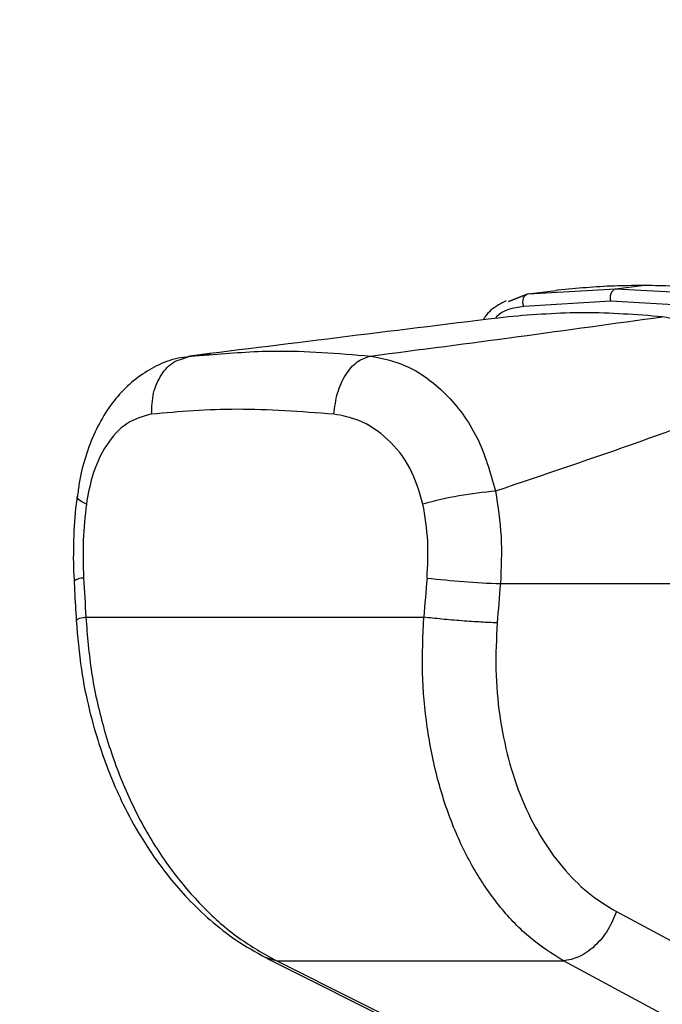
# Model space of a CAD drawing. Header units: millimetres. Extents: x 10 to 13239, y 20 to 10604.
# Tile 28 of 139: x 3827 to 3871, y 2704 to 2771. Entities that reach past the tile are written whole.
import ezdxf

# ---------------------------------------------------------------- set-up
doc = ezdxf.new("R2010")
doc.units = ezdxf.units.MM
doc.layers.add('COMPONENT_GEOMETRY', color=7, linetype='Continuous')
doc.styles.add('SLDTEXTSTYLE0', font='TXT', dxfattribs={"width": 0.75})
doc.dimstyles.new('SLDDIMSTYLE1', dxfattribs={"dimtxt": 75, "dimasz": 3.302, "dimexe": 0, "dimexo": 0.0625, "dimgap": 18.75, "dimtad": 0, "dimtih": 1, "dimtoh": 1, "dimdec": 1, "dimrnd": 1e-09, "dimzin": 12, "dimdsep": 46, "dimtxsty": 'SLDTEXTSTYLE0', "dimsah": 1, "dimcen": 0.09, "dimadec": 0, "dimazin": 3, "dimtfac": 1, "dimtdec": 1, "dimtofl": 0, "dimtmove": 0, "dimatfit": 3, "dimfxl": 1, "dimfrac": 2, "dimtolj": 1, "dimtzin": 12, "dimarcsym": 0})

# ---------------------------------------------------------------- blocks, each defined once
blk = doc.blocks.new('_D_5')
at = {"layer": 'COMPONENT_GEOMETRY', "color": 7}
for p, q in [((3876.961, 3780.567), (483.914, 3780.567)), ((487.089, 3780.567), (487.089, 2443.572)), ((337.037, 2428.338), (314.185, 2428.338)), ((314.185, 2428.338), (314.185, 2309.276)), ((637.141, 2428.338), (659.992, 2428.338)), ((659.992, 2428.338), (659.992, 2309.276)), ((314.185, 2309.276), (337.037, 2309.276)), ((659.992, 2309.276), (637.141, 2309.276)), ((487.089, 860.067), (487.089, 2197.062)), ((3847.074, 860.067), (483.914, 860.067))]:
    blk.add_line(p, q, dxfattribs=at)
for points in [[(487.089, 3780.567), (486.581, 3777.265), (487.597, 3777.265)], [(487.089, 860.067), (487.597, 863.369), (486.581, 863.369)]]:
    blk.add_solid(points, dxfattribs=at)
at = {"layer": 'COMPONENT_GEOMETRY', "color": 7, "char_height": 75, "attachment_point": 1, "style": 'SLDTEXTSTYLE0'}
for s, insert in [('9\'6.98"', (337.037, 2405.956)), ('2920.5mm', (240.943, 2293.742))]:
    blk.add_mtext(s, dxfattribs=dict(at, insert=insert))

msp = doc.modelspace()

# ---------------------------------------------------------------- linework, layer by layer
at = {"color": 7, "linetype": 'Continuous', "lineweight": 25}
for p, q in [((3862.227, 2752.408), (3860.867, 2751.894)), ((3860.868, 2751.894), (3862.227, 2752.408)), ((3862.227, 2752.408), (3868.219, 2752.757)), ((3862.227, 2752.408), (3864.122, 2752.642)), ((3864.165, 2752.647), (3864.122, 2752.642)), ((3864.258, 2752.657), (3864.165, 2752.647)), ((3868.219, 2752.757), (3869.984, 2752.975)), ((3868.219, 2752.757), (3874.448, 2752.408)), ((3867.873, 2751.9), (3861.918, 2751.549)), ((3874.068, 2751.549), (3867.873, 2751.9)), ((3840.497, 2748.307), (3838.568, 2748.031)), ((3838.587, 2747.966), (3839.093, 2748.156)), ((3839.093, 2748.156), (3838.883, 2748.085)), ((3839.093, 2748.156), (3840.393, 2748.233)), ((3860.32, 2732.6), (3887.942, 2732.6)), ((3831.975, 2730.307), (3855.075, 2730.307)), ((3868.249, 2710.182), (3880.047, 2703.85)), ((3844.368, 2706.99), (3857.032, 2700.657)), ((3845.027, 2706.815), (3864.634, 2706.815))]:
    msp.add_line(p, q, dxfattribs=at)
at = {"color": 8, "linetype": 'Continuous', "lineweight": 25}
for p, q in [((3844.252, 2707.073), (3844.385, 2707.028)), ((3844.312, 2707.052), (3845.027, 2706.815))]:
    msp.add_line(p, q, dxfattribs=at)
at = {"color": 7, "linetype": 'Continuous', "lineweight": 25, "flags": 128}
for points in [[(3861.918, 2751.549), (3861.876, 2751.685), (3861.858, 2751.829), (3861.866, 2751.972), (3861.899, 2752.105), (3861.956, 2752.222), (3862.032, 2752.315), (3862.125, 2752.378), (3862.227, 2752.408)], [(3845.027, 2706.815), (3850.527, 2704.065), (3857.697, 2700.482)], [(3876.424, 2700.482), (3871.306, 2703.231), (3864.634, 2706.815)]]:
    msp.add_lwpolyline(points, dxfattribs=at)
at = {"color": 8, "linetype": 'Continuous', "lineweight": 25, "flags": 128}
msp.add_lwpolyline([(3832.01, 2738.043), (3831.69, 2738.196), (3831.478, 2738.345), (3831.38, 2738.485), (3831.374, 2738.542)], dxfattribs=at)
at = {"color": 7, "linetype": 'Continuous', "lineweight": 25}
for centre, radius, start, end in [((3868.447, 2752.167), 0.633, 111.15732, 204.88213), ((3862.273, 2711.557), 27.46, 94.76098, 105.30994), ((3862.65, 2795.803), 63.246, 263.3326, 267.88922)]:
    msp.add_arc(centre, radius, start, end, dxfattribs=at)
at = {"color": 8, "linetype": 'Continuous', "lineweight": 25}
msp.add_arc((3831.769, 2732.049), 0.937, 86.75453, 129.77199, dxfattribs=at)
at = {"color": 7, "linetype": 'Continuous', "lineweight": 25}
for centre, major_axis, ratio, start_param, end_param in [((3900.466, 2569.544), (-58.4, 808.708), 0.071472, 1.362135, 1.365514), ((3900.466, 2569.544), (58.4, 808.708), 0.071472, 1.372457, 1.375836), ((3903.281, 2569.159), (55.53, 808.71), 0.068026, 1.371967, 1.375346)]:
    msp.add_ellipse(centre, major_axis=major_axis, ratio=ratio, start_param=start_param, end_param=end_param, dxfattribs=at)
for points, knots in [([(3869.984, 2752.975), (3869.36, 2752.97), (3867.417, 2752.953), (3865.535, 2752.777), (3864.258, 2752.657)], [0, 0, 0, 0, 0.32125, 1, 1, 1, 1]), ([(3875.936, 2752.657), (3874.573, 2752.777), (3872.566, 2752.953), (3870.612, 2752.97), (3869.984, 2752.975)], [0, 0, 0, 0, 0.67875, 1, 1, 1, 1]), ([(3860.718, 2751.931), (3860.48, 2751.811), (3859.898, 2751.516), (3859.376, 2751.039), (3859.165, 2750.664), (3859.145, 2750.63)], [0, 0, 0, 0, 0.385459, 0.944425, 1, 1, 1, 1]), ([(3871.391, 2750.841), (3869.612, 2750.977), (3866.044, 2751.249), (3862.588, 2750.977), (3860.856, 2750.841)], [0, 0, 0, 0, 0.4985519, 1, 1, 1, 1]), ([(3860.856, 2750.841), (3857.173, 2750.388), (3849.806, 2749.482), (3842.665, 2748.598), (3839.093, 2748.156)], [0, 0, 0, 0, 0.499857, 1, 1, 1, 1]), ([(3851.441, 2748.156), (3854.828, 2748.598), (3861.602, 2749.482), (3868.127, 2750.388), (3871.391, 2750.841)], [0, 0, 0, 0, 0.4998805, 1, 1, 1, 1]), ([(3879.083, 2745.705), (3878.257, 2746.654), (3876.603, 2748.552), (3873.901, 2750.323), (3872.176, 2750.679), (3871.391, 2750.841)], [0, 0, 0, 0, 0.352456, 0.705295, 1, 1, 1, 1]), ([(3839.084, 2748.114), (3838.787, 2748.082), (3837.997, 2747.995), (3836.791, 2747.513), (3835.507, 2746.74), (3834.375, 2745.708), (3833.393, 2744.457), (3832.57, 2742.981), (3831.936, 2741.309), (3831.54, 2739.806), (3831.435, 2738.853), (3831.401, 2738.539)], [0, 0, 0, 0, 0.069968, 0.185826, 0.30284, 0.420414, 0.542004, 0.669637, 0.800822, 0.934311, 1, 1, 1, 1]), ([(3851.441, 2748.156), (3852.242, 2747.991), (3854.057, 2747.617), (3856.649, 2745.714), (3858.902, 2742.727), (3859.63, 2740.191), (3859.994, 2738.923)], [0, 0, 0, 0, 0.208695, 0.473319, 0.736593, 1, 1, 1, 1]), ([(3879.083, 2745.705), (3876.055, 2744.568), (3869.991, 2742.29), (3863.329, 2740.046), (3859.994, 2738.923)], [0, 0, 0, 0, 0.499312, 1, 1, 1, 1]), ([(3848.931, 2744.187), (3846.677, 2744.351), (3842.188, 2744.679), (3838.37, 2744.35), (3836.47, 2744.187)], [0, 0, 0, 0, 0.502298, 1, 1, 1, 1]), ([(3836.47, 2744.187), (3835.889, 2744.029), (3834.733, 2743.717), (3833.331, 2742.165), (3832.398, 2740.189), (3832.125, 2738.679), (3832.01, 2738.043)], [0, 0, 0, 0, 0.273074, 0.54299, 0.807448, 1, 1, 1, 1]), ([(3855.022, 2738.043), (3854.772, 2738.891), (3854.266, 2740.601), (3852.652, 2742.583), (3850.8, 2743.835), (3849.505, 2744.079), (3848.931, 2744.187)], [0, 0, 0, 0, 0.257817, 0.519525, 0.787005, 1, 1, 1, 1]), ([(3859.994, 2738.923), (3860.15, 2737.891), (3860.467, 2735.8), (3860.37, 2733.676), (3860.32, 2732.6)], [0, 0, 0, 0, 0.493486, 1, 1, 1, 1]), ([(3831.382, 2738.547), (3831.372, 2738.482), (3831.228, 2737.619), (3831.141, 2735.89), (3831.095, 2734.017), (3831.167, 2732.981), (3831.182, 2732.769)], [0, 0, 0, 0, 0.034799, 0.461819, 0.890198, 1, 1, 1, 1]), ([(3832.01, 2738.043), (3831.92, 2737.219), (3831.738, 2735.548), (3831.794, 2733.847), (3831.822, 2732.985)], [0, 0, 0, 0, 0.492721, 1, 1, 1, 1]), ([(3855.306, 2732.985), (3855.349, 2733.822), (3855.436, 2735.523), (3855.161, 2737.195), (3855.022, 2738.043)], [0, 0, 0, 0, 0.492692, 1, 1, 1, 1]), ([(3831.17, 2732.768), (3831.182, 2732.545), (3831.23, 2731.652), (3831.279, 2730.759), (3831.316, 2730.089)], [0, 0, 0, 0, 0.249936, 1, 1, 1, 1]), ([(3831.975, 2730.307), (3832.078, 2729.043), (3832.282, 2726.517), (3833.115, 2722.801), (3834.304, 2719.252), (3835.874, 2715.943), (3837.779, 2712.98), (3839.976, 2710.426), (3842.393, 2708.289), (3844.149, 2707.306), (3845.027, 2706.815)], [0, 0, 0, 0, 0.125078, 0.249956, 0.375349, 0.500002, 0.625552, 0.749896, 0.87499, 1, 1, 1, 1]), ([(3864.634, 2706.815), (3863.865, 2707.303), (3862.326, 2708.28), (3860.291, 2710.407), (3858.515, 2712.952), (3857.059, 2715.917), (3855.968, 2719.217), (3855.262, 2722.775), (3854.916, 2726.497), (3855.022, 2729.037), (3855.075, 2730.307)], [0, 0, 0, 0, 0.124254, 0.248755, 0.373673, 0.498312, 0.623952, 0.748648, 0.874353, 1, 1, 1, 1]), ([(3831.315, 2730.09), (3831.409, 2728.969), (3831.583, 2726.897), (3832.163, 2724.075), (3832.8, 2721.806), (3833.413, 2720.069), (3833.971, 2718.709), (3834.695, 2717.138), (3835.86, 2715.004), (3837.373, 2712.846), (3838.99, 2710.996), (3840.513, 2709.541), (3842.29, 2708.142), (3843.612, 2707.408), (3844.301, 2707.025)], [0, 0, 0, 0, 0.1146403, 0.2119798, 0.2929796, 0.3565105, 0.4026451, 0.4465118, 0.5380367, 0.6605509, 0.7330856, 0.8138128, 0.9029954, 1, 1, 1, 1]), ([(3860.1, 2729.922), (3860.046, 2728.854), (3859.939, 2726.715), (3860.223, 2723.577), (3860.819, 2720.581), (3861.748, 2717.809), (3862.995, 2715.323), (3864.519, 2713.19), (3866.267, 2711.407), (3867.59, 2710.59), (3868.249, 2710.182)], [0, 0, 0, 0, 0.12587, 0.252179, 0.377314, 0.502687, 0.626919, 0.751876, 0.87635, 1, 1, 1, 1]), ([(3868.249, 2710.182), (3868.076, 2709.758), (3867.717, 2708.881), (3866.791, 2707.782), (3865.706, 2707.008), (3864.983, 2706.878), (3864.634, 2706.815)], [0, 0, 0, 0, 0.241934, 0.5, 0.758066, 1, 1, 1, 1])]:
    msp.add_open_spline(points, degree=3, knots=knots, dxfattribs=at)
at = {"color": 8, "linetype": 'Continuous', "lineweight": 25}
for points, knots in [([(3861.918, 2751.549), (3861.199, 2751.44), (3860.432, 2751.324), (3860.009, 2750.768), (3859.983, 2750.734)], [0, 0, 0, 0, 0.9383585, 1, 1, 1, 1]), ([(3840.393, 2748.233), (3841.866, 2748.36), (3845.252, 2748.654), (3849.207, 2748.336), (3851.441, 2748.156)], [0, 0, 0, 0, 0.43494, 1, 1, 1, 1]), ([(3836.47, 2744.187), (3836.487, 2744.678), (3836.521, 2745.661), (3837.102, 2746.914), (3837.827, 2747.74), (3838.391, 2747.908), (3838.587, 2747.966)], [0, 0, 0, 0, 0.28327, 0.566539, 0.849809, 1, 1, 1, 1]), ([(3831.975, 2730.307), (3831.75, 2730.262), (3831.363, 2730.184), (3831.364, 2730.119), (3831.364, 2730.092)], [0, 0, 0, 0, 0.584644, 1, 1, 1, 1])]:
    msp.add_open_spline(points, degree=3, knots=knots, dxfattribs=at)
at = {"color": 7, "linetype": 'Continuous', "lineweight": 25}
for points in [[(3848.931, 2744.187), (3848.994, 2744.677), (3849.12, 2745.658), (3849.711, 2746.923), (3850.511, 2747.858), (3851.131, 2748.057), (3851.441, 2748.156)], [(3860.1, 2729.922), (3859.745, 2729.935), (3859.035, 2729.962), (3857.683, 2730.054), (3856.289, 2730.172), (3855.48, 2730.262), (3855.075, 2730.307)]]:
    msp.add_open_spline(points, degree=3, dxfattribs=at)

# ---------------------------------------------------------------- dimensions: what is measured, and where the dimension line sits
at = {"layer": 'COMPONENT_GEOMETRY', "color": 7}
dim = msp.add_linear_dim(base=(487.089, 3780.567), p1=(3848.344, 860.067), p2=(3878.231, 3780.567), angle=90, dimstyle='SLDDIMSTYLE1', dxfattribs=at)
dim.commit()
dim.dimension.update_dxf_attribs({"geometry": '_D_5', "text_midpoint": (487.089, 2320.317), "dimtype": 160})

doc.saveas('drawing.dxf')
